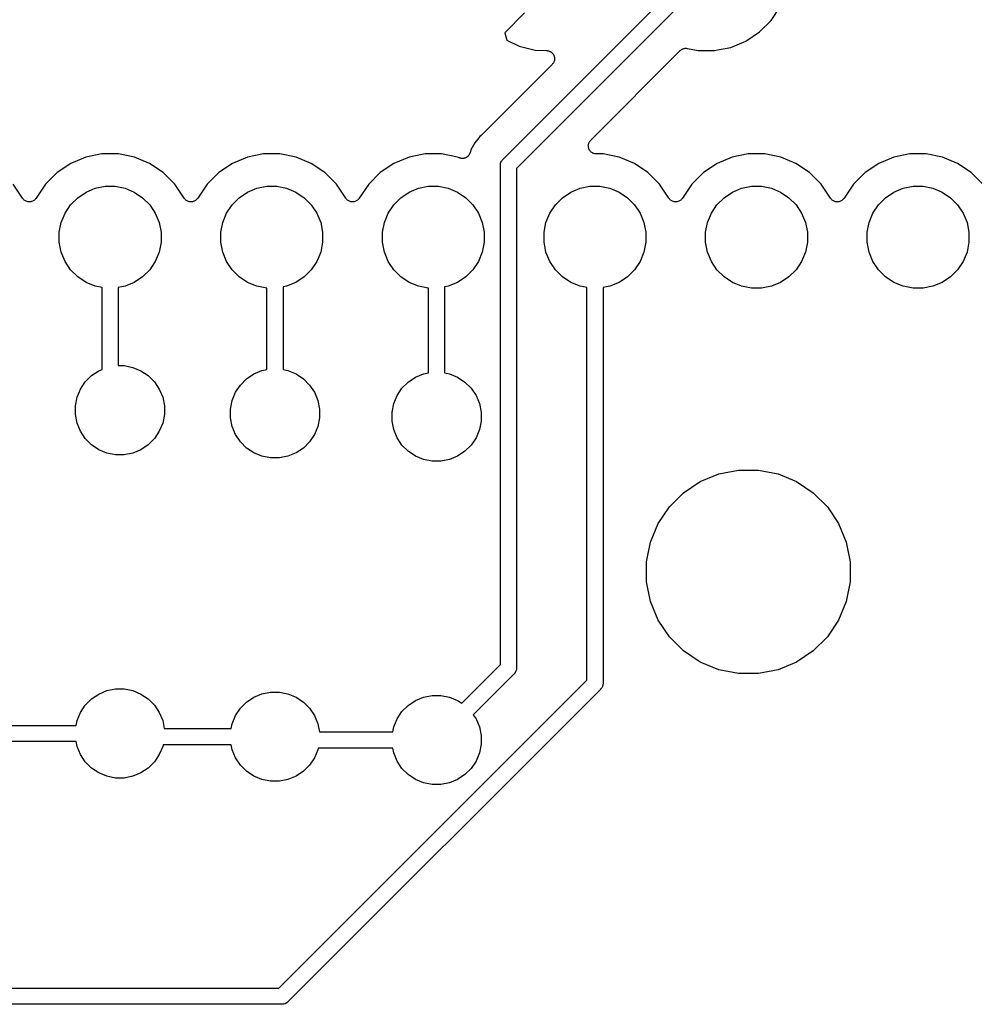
# Model space of a CAD drawing. Extents: x 1.14 to 3.55, y -2.64 to -1.26.
# Tile 7 of 15: x 2.34 to 2.94, y -2.59 to -1.98. Entities that reach past the tile are written whole.
import ezdxf

# ---------------------------------------------------------------- set-up
doc = ezdxf.new("R2010")
doc.units = 0
doc.header["$MEASUREMENT"] = 0
doc.layers.add('BLACK', color=7, linetype='CONTINUOUS')

msp = doc.modelspace()

# ---------------------------------------------------------------- linework, layer by layer
at = {"layer": 'BLACK', "linetype": 'CONTINUOUS'}
for p, q in [((2.64413, -2.06579), (2.74446, -1.96547)), ((2.75153, -1.97254), (2.6525, -2.07157)), ((2.81, -1.97983), (2.81564, -1.97139)), ((2.65747, -1.97525), (2.6452, -1.98752)), ((2.80283, -1.987), (2.81, -1.97983)), ((2.6452, -1.98752), (2.64655, -1.99213)), ((2.79439, -1.99264), (2.80283, -1.987)), ((2.64655, -1.99213), (2.65413, -1.99572)), ((2.65413, -1.99572), (2.66397, -1.99818)), ((2.75422, -1.99821), (2.75458, -1.99792)), ((2.75458, -1.99792), (2.7546, -1.99791)), ((2.7546, -1.99791), (2.75462, -1.99789)), ((2.75462, -1.99789), (2.75503, -1.99768)), ((2.75503, -1.99768), (2.75544, -1.99746)), ((2.75544, -1.99746), (2.75546, -1.99745)), ((2.75546, -1.99745), (2.75548, -1.99744)), ((2.75548, -1.99744), (2.75593, -1.99731)), ((2.75593, -1.99731), (2.75637, -1.99718)), ((2.75637, -1.99718), (2.7564, -1.99718)), ((2.7564, -1.99718), (2.75642, -1.99717)), ((2.75642, -1.99717), (2.75688, -1.99713)), ((2.75688, -1.99713), (2.75735, -1.99708)), ((2.75735, -1.99708), (2.75737, -1.99709)), ((2.75737, -1.99709), (2.75739, -1.99709)), ((2.75739, -1.99709), (2.75786, -1.99714)), ((2.75786, -1.99714), (2.75832, -1.99718)), ((2.75832, -1.99718), (2.76493, -1.9985)), ((2.77683, -1.99815), (2.78502, -1.99652)), ((2.78502, -1.99652), (2.79439, -1.99264)), ((2.66397, -1.99818), (2.67128, -1.99854)), ((2.67128, -1.99854), (2.67135, -1.99855)), ((2.67135, -1.99855), (2.6717, -1.99861)), ((2.6717, -1.99861), (2.67206, -1.99864)), ((2.67206, -1.99864), (2.67218, -1.99868)), ((2.67218, -1.99868), (2.67231, -1.9987)), ((2.67231, -1.9987), (2.67265, -1.99883)), ((2.67265, -1.99883), (2.67299, -1.99894)), ((2.67299, -1.99894), (2.67311, -1.999)), ((2.67311, -1.999), (2.67323, -1.99904)), ((2.67323, -1.99904), (2.67353, -1.99923)), ((2.67353, -1.99923), (2.67385, -1.9994)), ((2.67385, -1.9994), (2.67395, -1.99949)), ((2.67395, -1.99949), (2.67406, -1.99956)), ((2.67406, -1.99956), (2.67432, -1.9998)), ((2.67432, -1.9998), (2.6746, -2.00003)), ((2.6746, -2.00003), (2.67468, -2.00013)), ((2.67468, -2.00013), (2.67478, -2.00022)), ((2.67478, -2.00022), (2.67499, -2.00051)), ((2.67499, -2.00051), (2.67521, -2.00079)), ((2.67521, -2.00079), (2.67527, -2.0009)), ((2.67527, -2.0009), (2.67535, -2.00101)), ((2.67535, -2.00101), (2.6755, -2.00133)), ((2.6755, -2.00133), (2.67566, -2.00165)), ((2.67566, -2.00165), (2.6757, -2.00178)), ((2.6757, -2.00178), (2.67576, -2.0019)), ((2.67576, -2.0019), (2.67584, -2.00224)), ((2.67584, -2.00224), (2.67594, -2.00258)), ((2.67594, -2.00258), (2.67596, -2.00272)), ((2.67596, -2.00272), (2.67599, -2.00284)), ((2.67603, -2.00382), (2.67597, -2.00417)), ((2.67599, -2.00284), (2.676, -2.0032)), ((2.676, -2.0032), (2.67604, -2.00356)), ((2.67604, -2.00356), (2.67602, -2.00369)), ((2.67602, -2.00369), (2.67603, -2.00382)), ((2.69839, -2.05397), (2.75381, -1.99855)), ((2.75381, -1.99855), (2.75382, -1.99853)), ((2.75382, -1.99853), (2.75386, -1.9985)), ((2.75382, -1.99853), (2.75382, -1.99853)), ((2.75382, -1.99853), (2.75382, -1.99853)), ((2.75386, -1.9985), (2.75422, -1.99821)), ((2.76493, -1.9985), (2.77507, -1.9985)), ((2.77507, -1.9985), (2.77683, -1.99815)), ((2.67457, -2.00707), (2.63086, -2.05078)), ((2.6748, -2.0068), (2.67457, -2.00707)), ((2.67504, -2.00653), (2.6748, -2.0068)), ((2.67511, -2.00642), (2.67504, -2.00653)), ((2.67519, -2.00632), (2.67511, -2.00642)), ((2.67536, -2.00601), (2.67519, -2.00632)), ((2.67554, -2.0057), (2.67536, -2.00601)), ((2.67559, -2.00558), (2.67554, -2.0057)), ((2.67565, -2.00546), (2.67559, -2.00558)), ((2.67576, -2.00512), (2.67565, -2.00546)), ((2.67588, -2.00478), (2.67576, -2.00512)), ((2.6759, -2.00465), (2.67588, -2.00478)), ((2.67594, -2.00453), (2.6759, -2.00465)), ((2.67597, -2.00417), (2.67594, -2.00453)), ((2.62911, -2.0525), (2.62661, -2.05555)), ((2.62973, -2.05174), (2.62911, -2.0525)), ((2.62911, -2.0525), (2.62911, -2.0525)), ((2.6305, -2.05111), (2.62973, -2.05174)), ((2.63065, -2.05096), (2.6305, -2.05111)), ((2.63081, -2.05083), (2.63065, -2.05096)), ((2.63086, -2.05078), (2.63081, -2.05083)), ((2.62661, -2.05555), (2.62429, -2.05989)), ((2.69692, -2.05747), (2.69697, -2.05699)), ((2.69692, -2.05748), (2.69692, -2.05747)), ((2.69692, -2.05749), (2.69692, -2.05748)), ((2.69697, -2.05796), (2.69692, -2.05749)), ((2.69697, -2.05699), (2.69702, -2.05652)), ((2.69701, -2.05844), (2.69697, -2.05796)), ((2.69701, -2.05845), (2.69701, -2.05844)), ((2.69701, -2.05846), (2.69701, -2.05845)), ((2.69715, -2.05892), (2.69701, -2.05846)), ((2.69702, -2.0565), (2.69717, -2.05604)), ((2.69702, -2.05651), (2.69702, -2.0565)), ((2.69702, -2.05652), (2.69702, -2.05651)), ((2.69717, -2.05604), (2.69731, -2.05558)), ((2.69731, -2.05557), (2.69754, -2.05514)), ((2.69731, -2.05558), (2.69731, -2.05557)), ((2.69731, -2.05557), (2.69731, -2.05557)), ((2.69754, -2.05514), (2.69777, -2.05472)), ((2.69777, -2.05472), (2.69778, -2.05471)), ((2.69777, -2.05472), (2.69777, -2.05472)), ((2.69778, -2.05471), (2.69808, -2.05434)), ((2.69808, -2.05434), (2.69839, -2.05397)), ((2.38598, -2.06448), (2.37661, -2.06836)), ((2.39593, -2.0625), (2.38598, -2.06448)), ((2.40607, -2.0625), (2.39593, -2.0625)), ((2.41602, -2.06448), (2.40607, -2.0625)), ((2.42539, -2.06836), (2.41602, -2.06448)), ((2.48598, -2.06448), (2.47661, -2.06836)), ((2.49593, -2.0625), (2.48598, -2.06448)), ((2.50607, -2.0625), (2.49593, -2.0625)), ((2.51602, -2.06448), (2.50607, -2.0625)), ((2.52539, -2.06836), (2.51602, -2.06448)), ((2.58598, -2.06448), (2.57661, -2.06836)), ((2.59593, -2.0625), (2.58598, -2.06448)), ((2.60607, -2.0625), (2.59593, -2.0625)), ((2.61602, -2.06448), (2.60607, -2.0625)), ((2.61703, -2.0649), (2.61602, -2.06448)), ((2.61725, -2.06497), (2.61703, -2.0649)), ((2.62084, -2.06491), (2.62059, -2.06498)), ((2.62104, -2.0648), (2.62084, -2.06491)), ((2.62125, -2.06472), (2.62104, -2.0648)), ((2.62147, -2.06457), (2.62125, -2.06472)), ((2.6217, -2.06445), (2.62147, -2.06457)), ((2.62188, -2.06431), (2.6217, -2.06445)), ((2.62207, -2.06418), (2.62188, -2.06431)), ((2.62226, -2.064), (2.62207, -2.06418)), ((2.62246, -2.06384), (2.62226, -2.064)), ((2.62261, -2.06366), (2.62246, -2.06384)), ((2.62277, -2.0635), (2.62261, -2.06366)), ((2.62292, -2.06329), (2.62277, -2.0635)), ((2.62308, -2.06308), (2.62292, -2.06329)), ((2.62319, -2.06288), (2.62308, -2.06308)), ((2.62332, -2.0627), (2.62319, -2.06288)), ((2.62343, -2.06246), (2.62332, -2.0627)), ((2.62355, -2.06223), (2.62343, -2.06246)), ((2.62362, -2.06201), (2.62355, -2.06223)), ((2.62371, -2.0618), (2.62362, -2.06201)), ((2.62373, -2.06173), (2.62371, -2.0618)), ((2.62429, -2.05989), (2.62373, -2.06173)), ((2.69729, -2.05938), (2.69715, -2.05892)), ((2.69729, -2.05939), (2.69729, -2.05938)), ((2.69729, -2.05938), (2.69729, -2.05938)), ((2.69752, -2.05982), (2.69729, -2.05939)), ((2.69774, -2.06024), (2.69752, -2.05982)), ((2.69774, -2.06025), (2.69774, -2.06024)), ((2.69775, -2.06026), (2.69774, -2.06025)), ((2.69805, -2.06063), (2.69775, -2.06026)), ((2.69835, -2.061), (2.69805, -2.06063)), ((2.69836, -2.06101), (2.69835, -2.061)), ((2.69873, -2.06132), (2.69836, -2.06101)), ((2.69836, -2.06101), (2.69836, -2.06101)), ((2.6991, -2.06163), (2.69873, -2.06132)), ((2.69911, -2.06163), (2.6991, -2.06163)), ((2.69911, -2.06164), (2.69911, -2.06163)), ((2.69953, -2.06187), (2.69911, -2.06164)), ((2.69995, -2.0621), (2.69953, -2.06187)), ((2.69996, -2.0621), (2.69995, -2.0621)), ((2.69997, -2.06211), (2.69996, -2.0621)), ((2.70042, -2.06225), (2.69997, -2.06211)), ((2.70088, -2.06239), (2.70042, -2.06225)), ((2.70089, -2.0624), (2.70088, -2.06239)), ((2.7009, -2.0624), (2.70089, -2.0624)), ((2.70137, -2.06245), (2.7009, -2.0624)), ((2.70185, -2.0625), (2.70137, -2.06245)), ((2.70187, -2.0625), (2.70185, -2.0625)), ((2.70192, -2.0625), (2.70187, -2.0625)), ((2.70187, -2.0625), (2.70187, -2.0625)), ((2.70187, -2.0625), (2.70187, -2.0625)), ((2.70607, -2.0625), (2.70192, -2.0625)), ((2.71602, -2.06448), (2.70607, -2.0625)), ((2.72539, -2.06836), (2.71602, -2.06448)), ((2.78598, -2.06448), (2.77661, -2.06836)), ((2.79593, -2.0625), (2.78598, -2.06448)), ((2.80607, -2.0625), (2.79593, -2.0625)), ((2.81602, -2.06448), (2.80607, -2.0625)), ((2.82539, -2.06836), (2.81602, -2.06448)), ((2.88598, -2.06448), (2.87661, -2.06836)), ((2.89593, -2.0625), (2.88598, -2.06448)), ((2.90607, -2.0625), (2.89593, -2.0625)), ((2.91602, -2.06448), (2.90607, -2.0625)), ((2.92539, -2.06836), (2.91602, -2.06448)), ((2.37661, -2.06836), (2.36817, -2.074)), ((2.43383, -2.074), (2.42539, -2.06836)), ((2.47661, -2.06836), (2.46817, -2.074)), ((2.53383, -2.074), (2.52539, -2.06836)), ((2.57661, -2.06836), (2.56817, -2.074)), ((2.61746, -2.06506), (2.61725, -2.06497)), ((2.61771, -2.06511), (2.61746, -2.06506)), ((2.61796, -2.06518), (2.61771, -2.06511)), ((2.61819, -2.06521), (2.61796, -2.06518)), ((2.61841, -2.06525), (2.61819, -2.06521)), ((2.61868, -2.06526), (2.61841, -2.06525)), ((2.61894, -2.06528), (2.61868, -2.06526)), ((2.61916, -2.06526), (2.61894, -2.06528)), ((2.61939, -2.06526), (2.61916, -2.06526)), ((2.61965, -2.06521), (2.61939, -2.06526)), ((2.61991, -2.06519), (2.61965, -2.06521)), ((2.62012, -2.06512), (2.61991, -2.06519)), ((2.62035, -2.06508), (2.62012, -2.06512)), ((2.62059, -2.06498), (2.62035, -2.06508)), ((2.64247, -2.0695), (2.64257, -2.06852)), ((2.6425, -2.06975), (2.64247, -2.0695)), ((2.6425, -2.37843), (2.6425, -2.06975)), ((2.64257, -2.06852), (2.64285, -2.06758)), ((2.64285, -2.06758), (2.64332, -2.06671)), ((2.64332, -2.06671), (2.64357, -2.06641)), ((2.64357, -2.06641), (2.64394, -2.06595)), ((2.64394, -2.06595), (2.64413, -2.06579)), ((2.73383, -2.074), (2.72539, -2.06836)), ((2.77661, -2.06836), (2.76817, -2.074)), ((2.83383, -2.074), (2.82539, -2.06836)), ((2.87661, -2.06836), (2.86817, -2.074)), ((2.93383, -2.074), (2.92539, -2.06836)), ((2.36817, -2.074), (2.361, -2.08117)), ((2.441, -2.08117), (2.43383, -2.074)), ((2.46817, -2.074), (2.461, -2.08117)), ((2.541, -2.08117), (2.53383, -2.074)), ((2.56817, -2.074), (2.561, -2.08117)), ((2.6525, -2.07157), (2.6525, -2.38026)), ((2.741, -2.08117), (2.73383, -2.074)), ((2.76817, -2.074), (2.761, -2.08117)), ((2.841, -2.08117), (2.83383, -2.074)), ((2.86817, -2.074), (2.861, -2.08117)), ((2.941, -2.08117), (2.93383, -2.074)), ((2.34684, -2.08992), (2.341, -2.08117)), ((2.361, -2.08117), (2.35516, -2.08992)), ((2.39181, -2.08371), (2.3979, -2.0825)), ((2.3979, -2.0825), (2.4041, -2.0825)), ((2.4041, -2.0825), (2.41019, -2.08371)), ((2.44684, -2.08992), (2.441, -2.08117)), ((2.461, -2.08117), (2.45516, -2.08992)), ((2.49181, -2.08371), (2.4979, -2.0825)), ((2.4979, -2.0825), (2.5041, -2.0825)), ((2.5041, -2.0825), (2.51019, -2.08371)), ((2.54684, -2.08992), (2.541, -2.08117)), ((2.561, -2.08117), (2.55516, -2.08992)), ((2.59181, -2.08371), (2.5979, -2.0825)), ((2.5979, -2.0825), (2.6041, -2.0825)), ((2.6041, -2.0825), (2.61019, -2.08371)), ((2.69181, -2.08371), (2.6979, -2.0825)), ((2.6979, -2.0825), (2.7041, -2.0825)), ((2.7041, -2.0825), (2.71019, -2.08371)), ((2.74684, -2.08992), (2.741, -2.08117)), ((2.761, -2.08117), (2.75516, -2.08992)), ((2.79181, -2.08371), (2.7979, -2.0825)), ((2.7979, -2.0825), (2.8041, -2.0825)), ((2.8041, -2.0825), (2.81019, -2.08371)), ((2.84684, -2.08992), (2.841, -2.08117)), ((2.861, -2.08117), (2.85516, -2.08992)), ((2.89181, -2.08371), (2.8979, -2.0825)), ((2.8979, -2.0825), (2.9041, -2.0825)), ((2.9041, -2.0825), (2.91019, -2.08371)), ((2.38092, -2.08954), (2.38608, -2.08609)), ((2.38608, -2.08609), (2.39181, -2.08371)), ((2.41019, -2.08371), (2.41592, -2.08609)), ((2.41592, -2.08609), (2.42108, -2.08954)), ((2.48092, -2.08954), (2.48608, -2.08609)), ((2.48608, -2.08609), (2.49181, -2.08371)), ((2.51019, -2.08371), (2.51592, -2.08609)), ((2.51592, -2.08609), (2.52108, -2.08954)), ((2.58092, -2.08954), (2.58608, -2.08609)), ((2.58608, -2.08609), (2.59181, -2.08371)), ((2.61019, -2.08371), (2.61592, -2.08609)), ((2.61592, -2.08609), (2.62108, -2.08954)), ((2.68092, -2.08954), (2.68608, -2.08609)), ((2.68608, -2.08609), (2.69181, -2.08371)), ((2.71019, -2.08371), (2.71592, -2.08609)), ((2.71592, -2.08609), (2.72108, -2.08954)), ((2.78092, -2.08954), (2.78608, -2.08609)), ((2.78608, -2.08609), (2.79181, -2.08371)), ((2.81019, -2.08371), (2.81592, -2.08609)), ((2.81592, -2.08609), (2.82108, -2.08954)), ((2.88092, -2.08954), (2.88608, -2.08609)), ((2.88608, -2.08609), (2.89181, -2.08371)), ((2.91019, -2.08371), (2.91592, -2.08609)), ((2.91592, -2.08609), (2.92108, -2.08954)), ((2.34714, -2.09029), (2.34684, -2.08992)), ((2.34744, -2.09065), (2.34714, -2.09029)), ((2.34745, -2.09066), (2.34744, -2.09065)), ((2.34746, -2.09067), (2.34745, -2.09066)), ((2.34783, -2.09097), (2.34746, -2.09067)), ((2.34819, -2.09128), (2.34783, -2.09097)), ((2.3482, -2.09128), (2.34819, -2.09128)), ((2.34821, -2.09129), (2.3482, -2.09128)), ((2.34863, -2.09152), (2.34821, -2.09129)), ((2.34905, -2.09174), (2.34863, -2.09152)), ((2.34906, -2.09175), (2.34905, -2.09174)), ((2.34907, -2.09175), (2.34906, -2.09175)), ((2.34953, -2.09189), (2.34907, -2.09175)), ((2.34998, -2.09204), (2.34953, -2.09189)), ((2.34999, -2.09204), (2.34998, -2.09204)), ((2.35001, -2.09204), (2.34999, -2.09204)), ((2.35048, -2.09209), (2.35001, -2.09204)), ((2.35095, -2.09214), (2.35048, -2.09209)), ((2.35097, -2.09214), (2.35095, -2.09214)), ((2.35098, -2.09214), (2.35097, -2.09214)), ((2.35145, -2.0921), (2.35098, -2.09214)), ((2.35192, -2.09205), (2.35145, -2.0921)), ((2.35194, -2.09205), (2.35192, -2.09205)), ((2.35195, -2.09205), (2.35194, -2.09205)), ((2.35241, -2.09191), (2.35195, -2.09205)), ((2.35286, -2.09178), (2.35241, -2.09191)), ((2.35287, -2.09177), (2.35286, -2.09178)), ((2.35289, -2.09177), (2.35287, -2.09177)), ((2.35331, -2.09155), (2.35289, -2.09177)), ((2.35373, -2.09133), (2.35331, -2.09155)), ((2.35374, -2.09132), (2.35373, -2.09133)), ((2.35375, -2.09132), (2.35374, -2.09132)), ((2.35411, -2.09102), (2.35375, -2.09132)), ((2.35449, -2.09072), (2.35411, -2.09102)), ((2.3545, -2.09071), (2.35449, -2.09072)), ((2.35451, -2.0907), (2.3545, -2.09071)), ((2.35481, -2.09034), (2.35451, -2.0907)), ((2.35512, -2.08998), (2.35481, -2.09034)), ((2.35513, -2.08995), (2.35512, -2.08998)), ((2.35516, -2.08992), (2.35513, -2.08995)), ((2.35513, -2.08995), (2.35513, -2.08995)), ((2.35513, -2.08995), (2.35513, -2.08995)), ((2.37309, -2.09908), (2.37654, -2.09392)), ((2.37654, -2.09392), (2.38092, -2.08954)), ((2.42108, -2.08954), (2.42546, -2.09392)), ((2.42546, -2.09392), (2.42891, -2.09908)), ((2.44714, -2.09029), (2.44684, -2.08992)), ((2.44744, -2.09065), (2.44714, -2.09029)), ((2.44745, -2.09066), (2.44744, -2.09065)), ((2.44746, -2.09067), (2.44745, -2.09066)), ((2.44783, -2.09097), (2.44746, -2.09067)), ((2.44819, -2.09128), (2.44783, -2.09097)), ((2.4482, -2.09128), (2.44819, -2.09128)), ((2.44821, -2.09129), (2.4482, -2.09128)), ((2.44863, -2.09152), (2.44821, -2.09129)), ((2.44905, -2.09174), (2.44863, -2.09152)), ((2.44906, -2.09175), (2.44905, -2.09174)), ((2.44907, -2.09175), (2.44906, -2.09175)), ((2.44953, -2.09189), (2.44907, -2.09175)), ((2.44998, -2.09204), (2.44953, -2.09189)), ((2.44999, -2.09204), (2.44998, -2.09204)), ((2.45001, -2.09204), (2.44999, -2.09204)), ((2.45048, -2.09209), (2.45001, -2.09204)), ((2.45095, -2.09214), (2.45048, -2.09209)), ((2.45097, -2.09214), (2.45095, -2.09214)), ((2.45098, -2.09214), (2.45097, -2.09214)), ((2.45145, -2.0921), (2.45098, -2.09214)), ((2.45192, -2.09205), (2.45145, -2.0921)), ((2.45194, -2.09205), (2.45192, -2.09205)), ((2.45195, -2.09205), (2.45194, -2.09205)), ((2.45241, -2.09191), (2.45195, -2.09205)), ((2.45286, -2.09178), (2.45241, -2.09191)), ((2.45287, -2.09177), (2.45286, -2.09178)), ((2.45289, -2.09177), (2.45287, -2.09177)), ((2.45331, -2.09155), (2.45289, -2.09177)), ((2.45373, -2.09133), (2.45331, -2.09155)), ((2.45374, -2.09132), (2.45373, -2.09133)), ((2.45375, -2.09132), (2.45374, -2.09132)), ((2.45411, -2.09102), (2.45375, -2.09132)), ((2.45449, -2.09072), (2.45411, -2.09102)), ((2.4545, -2.09071), (2.45449, -2.09072)), ((2.45451, -2.0907), (2.4545, -2.09071)), ((2.45481, -2.09034), (2.45451, -2.0907)), ((2.45512, -2.08998), (2.45481, -2.09034)), ((2.45513, -2.08995), (2.45512, -2.08998)), ((2.45516, -2.08992), (2.45513, -2.08995)), ((2.45513, -2.08995), (2.45513, -2.08995)), ((2.45513, -2.08995), (2.45513, -2.08995)), ((2.47309, -2.09908), (2.47654, -2.09392)), ((2.47654, -2.09392), (2.48092, -2.08954)), ((2.52108, -2.08954), (2.52546, -2.09392)), ((2.52546, -2.09392), (2.52891, -2.09908)), ((2.54714, -2.09029), (2.54684, -2.08992)), ((2.54744, -2.09065), (2.54714, -2.09029)), ((2.54745, -2.09066), (2.54744, -2.09065)), ((2.54746, -2.09067), (2.54745, -2.09066)), ((2.54783, -2.09097), (2.54746, -2.09067)), ((2.54819, -2.09128), (2.54783, -2.09097)), ((2.5482, -2.09128), (2.54819, -2.09128)), ((2.54821, -2.09129), (2.5482, -2.09128)), ((2.54863, -2.09152), (2.54821, -2.09129)), ((2.54905, -2.09174), (2.54863, -2.09152)), ((2.54906, -2.09175), (2.54905, -2.09174)), ((2.54907, -2.09175), (2.54906, -2.09175)), ((2.54953, -2.09189), (2.54907, -2.09175)), ((2.54998, -2.09204), (2.54953, -2.09189)), ((2.54999, -2.09204), (2.54998, -2.09204)), ((2.55001, -2.09204), (2.54999, -2.09204)), ((2.55048, -2.09209), (2.55001, -2.09204)), ((2.55095, -2.09214), (2.55048, -2.09209)), ((2.55097, -2.09214), (2.55095, -2.09214)), ((2.55098, -2.09214), (2.55097, -2.09214)), ((2.55145, -2.0921), (2.55098, -2.09214)), ((2.55192, -2.09205), (2.55145, -2.0921)), ((2.55194, -2.09205), (2.55192, -2.09205)), ((2.55195, -2.09205), (2.55194, -2.09205)), ((2.55241, -2.09191), (2.55195, -2.09205)), ((2.55286, -2.09178), (2.55241, -2.09191)), ((2.55287, -2.09177), (2.55286, -2.09178)), ((2.55289, -2.09177), (2.55287, -2.09177)), ((2.55331, -2.09155), (2.55289, -2.09177)), ((2.55373, -2.09133), (2.55331, -2.09155)), ((2.55374, -2.09132), (2.55373, -2.09133)), ((2.55375, -2.09132), (2.55374, -2.09132)), ((2.55411, -2.09102), (2.55375, -2.09132)), ((2.55449, -2.09072), (2.55411, -2.09102)), ((2.5545, -2.09071), (2.55449, -2.09072)), ((2.55451, -2.0907), (2.5545, -2.09071)), ((2.55481, -2.09034), (2.55451, -2.0907)), ((2.55512, -2.08998), (2.55481, -2.09034)), ((2.55513, -2.08995), (2.55512, -2.08998)), ((2.55516, -2.08992), (2.55513, -2.08995)), ((2.55513, -2.08995), (2.55513, -2.08995)), ((2.55513, -2.08995), (2.55513, -2.08995)), ((2.57309, -2.09908), (2.57654, -2.09392)), ((2.57654, -2.09392), (2.58092, -2.08954)), ((2.62108, -2.08954), (2.62546, -2.09392)), ((2.62546, -2.09392), (2.62891, -2.09908)), ((2.67309, -2.09908), (2.67654, -2.09392)), ((2.67654, -2.09392), (2.68092, -2.08954)), ((2.72108, -2.08954), (2.72546, -2.09392)), ((2.72546, -2.09392), (2.72891, -2.09908)), ((2.74714, -2.09029), (2.74684, -2.08992)), ((2.74744, -2.09065), (2.74714, -2.09029)), ((2.74745, -2.09066), (2.74744, -2.09065)), ((2.74746, -2.09067), (2.74745, -2.09066)), ((2.74783, -2.09097), (2.74746, -2.09067)), ((2.74819, -2.09128), (2.74783, -2.09097)), ((2.7482, -2.09128), (2.74819, -2.09128)), ((2.74821, -2.09129), (2.7482, -2.09128)), ((2.74863, -2.09152), (2.74821, -2.09129)), ((2.74905, -2.09174), (2.74863, -2.09152)), ((2.74906, -2.09175), (2.74905, -2.09174)), ((2.74907, -2.09175), (2.74906, -2.09175)), ((2.74953, -2.09189), (2.74907, -2.09175)), ((2.74998, -2.09204), (2.74953, -2.09189)), ((2.74999, -2.09204), (2.74998, -2.09204)), ((2.75001, -2.09204), (2.74999, -2.09204)), ((2.75048, -2.09209), (2.75001, -2.09204)), ((2.75095, -2.09214), (2.75048, -2.09209)), ((2.75097, -2.09214), (2.75095, -2.09214)), ((2.75098, -2.09214), (2.75097, -2.09214)), ((2.75145, -2.0921), (2.75098, -2.09214)), ((2.75192, -2.09205), (2.75145, -2.0921)), ((2.75194, -2.09205), (2.75192, -2.09205)), ((2.75195, -2.09205), (2.75194, -2.09205)), ((2.75241, -2.09191), (2.75195, -2.09205)), ((2.75286, -2.09178), (2.75241, -2.09191)), ((2.75287, -2.09177), (2.75286, -2.09178)), ((2.75289, -2.09177), (2.75287, -2.09177)), ((2.75331, -2.09155), (2.75289, -2.09177)), ((2.75373, -2.09133), (2.75331, -2.09155)), ((2.75374, -2.09132), (2.75373, -2.09133)), ((2.75375, -2.09132), (2.75374, -2.09132)), ((2.75411, -2.09102), (2.75375, -2.09132)), ((2.75449, -2.09072), (2.75411, -2.09102)), ((2.7545, -2.09071), (2.75449, -2.09072)), ((2.75451, -2.0907), (2.7545, -2.09071)), ((2.75481, -2.09034), (2.75451, -2.0907)), ((2.75512, -2.08998), (2.75481, -2.09034)), ((2.75513, -2.08995), (2.75512, -2.08998)), ((2.75516, -2.08992), (2.75513, -2.08995)), ((2.75513, -2.08995), (2.75513, -2.08995)), ((2.75513, -2.08995), (2.75513, -2.08995)), ((2.77309, -2.09908), (2.77654, -2.09392)), ((2.77654, -2.09392), (2.78092, -2.08954)), ((2.82108, -2.08954), (2.82546, -2.09392)), ((2.82546, -2.09392), (2.82891, -2.09908)), ((2.84714, -2.09029), (2.84684, -2.08992)), ((2.84744, -2.09065), (2.84714, -2.09029)), ((2.84745, -2.09066), (2.84744, -2.09065)), ((2.84746, -2.09067), (2.84745, -2.09066)), ((2.84783, -2.09097), (2.84746, -2.09067)), ((2.84819, -2.09128), (2.84783, -2.09097)), ((2.8482, -2.09128), (2.84819, -2.09128)), ((2.84821, -2.09129), (2.8482, -2.09128)), ((2.84863, -2.09152), (2.84821, -2.09129)), ((2.84905, -2.09174), (2.84863, -2.09152)), ((2.84906, -2.09175), (2.84905, -2.09174)), ((2.84907, -2.09175), (2.84906, -2.09175)), ((2.84953, -2.09189), (2.84907, -2.09175)), ((2.84998, -2.09204), (2.84953, -2.09189)), ((2.84999, -2.09204), (2.84998, -2.09204)), ((2.85001, -2.09204), (2.84999, -2.09204)), ((2.85048, -2.09209), (2.85001, -2.09204)), ((2.85095, -2.09214), (2.85048, -2.09209)), ((2.85097, -2.09214), (2.85095, -2.09214)), ((2.85098, -2.09214), (2.85097, -2.09214)), ((2.85145, -2.0921), (2.85098, -2.09214)), ((2.85192, -2.09205), (2.85145, -2.0921)), ((2.85194, -2.09205), (2.85192, -2.09205)), ((2.85195, -2.09205), (2.85194, -2.09205)), ((2.85241, -2.09191), (2.85195, -2.09205)), ((2.85286, -2.09178), (2.85241, -2.09191)), ((2.85287, -2.09177), (2.85286, -2.09178)), ((2.85289, -2.09177), (2.85287, -2.09177)), ((2.85331, -2.09155), (2.85289, -2.09177)), ((2.85373, -2.09133), (2.85331, -2.09155)), ((2.85374, -2.09132), (2.85373, -2.09133)), ((2.85375, -2.09132), (2.85374, -2.09132)), ((2.85411, -2.09102), (2.85375, -2.09132)), ((2.85449, -2.09072), (2.85411, -2.09102)), ((2.8545, -2.09071), (2.85449, -2.09072)), ((2.85451, -2.0907), (2.8545, -2.09071)), ((2.85481, -2.09034), (2.85451, -2.0907)), ((2.85512, -2.08998), (2.85481, -2.09034)), ((2.85513, -2.08995), (2.85512, -2.08998)), ((2.85516, -2.08992), (2.85513, -2.08995)), ((2.85513, -2.08995), (2.85513, -2.08995)), ((2.85513, -2.08995), (2.85513, -2.08995)), ((2.87309, -2.09908), (2.87654, -2.09392)), ((2.87654, -2.09392), (2.88092, -2.08954)), ((2.92108, -2.08954), (2.92546, -2.09392)), ((2.92546, -2.09392), (2.92891, -2.09908)), ((2.37071, -2.10481), (2.37309, -2.09908)), ((2.42891, -2.09908), (2.43129, -2.10481)), ((2.47071, -2.10481), (2.47309, -2.09908)), ((2.52891, -2.09908), (2.53129, -2.10481)), ((2.57071, -2.10481), (2.57309, -2.09908)), ((2.62891, -2.09908), (2.63129, -2.10481)), ((2.67071, -2.10481), (2.67309, -2.09908)), ((2.72891, -2.09908), (2.73129, -2.10481)), ((2.77071, -2.10481), (2.77309, -2.09908)), ((2.82891, -2.09908), (2.83129, -2.10481)), ((2.87071, -2.10481), (2.87309, -2.09908)), ((2.92891, -2.09908), (2.93129, -2.10481)), ((2.3695, -2.1109), (2.37071, -2.10481)), ((2.43129, -2.10481), (2.4325, -2.1109)), ((2.4695, -2.1109), (2.47071, -2.10481)), ((2.53129, -2.10481), (2.5325, -2.1109)), ((2.5695, -2.1109), (2.57071, -2.10481)), ((2.63129, -2.10481), (2.6325, -2.1109)), ((2.6695, -2.1109), (2.67071, -2.10481)), ((2.73129, -2.10481), (2.7325, -2.1109)), ((2.7695, -2.1109), (2.77071, -2.10481)), ((2.83129, -2.10481), (2.8325, -2.1109)), ((2.8695, -2.1109), (2.87071, -2.10481)), ((2.93129, -2.10481), (2.9325, -2.1109)), ((2.3695, -2.1171), (2.3695, -2.1109)), ((2.4325, -2.1109), (2.4325, -2.1171)), ((2.4695, -2.1171), (2.4695, -2.1109)), ((2.5325, -2.1109), (2.5325, -2.1171)), ((2.5695, -2.1171), (2.5695, -2.1109)), ((2.6325, -2.1109), (2.6325, -2.1171)), ((2.6695, -2.1171), (2.6695, -2.1109)), ((2.7325, -2.1109), (2.7325, -2.1171)), ((2.7695, -2.1171), (2.7695, -2.1109)), ((2.8325, -2.1109), (2.8325, -2.1171)), ((2.8695, -2.1171), (2.8695, -2.1109)), ((2.9325, -2.1109), (2.9325, -2.1171)), ((2.37071, -2.12319), (2.3695, -2.1171)), ((2.4325, -2.1171), (2.43129, -2.12319)), ((2.47071, -2.12319), (2.4695, -2.1171)), ((2.5325, -2.1171), (2.53129, -2.12319)), ((2.57071, -2.12319), (2.5695, -2.1171)), ((2.6325, -2.1171), (2.63129, -2.12319)), ((2.67071, -2.12319), (2.6695, -2.1171)), ((2.7325, -2.1171), (2.73129, -2.12319)), ((2.77071, -2.12319), (2.7695, -2.1171)), ((2.8325, -2.1171), (2.83129, -2.12319)), ((2.87071, -2.12319), (2.8695, -2.1171)), ((2.9325, -2.1171), (2.93129, -2.12319)), ((2.37309, -2.12892), (2.37071, -2.12319)), ((2.43129, -2.12319), (2.42891, -2.12892)), ((2.47309, -2.12892), (2.47071, -2.12319)), ((2.53129, -2.12319), (2.52891, -2.12892)), ((2.57309, -2.12892), (2.57071, -2.12319)), ((2.63129, -2.12319), (2.62891, -2.12892)), ((2.67309, -2.12892), (2.67071, -2.12319)), ((2.73129, -2.12319), (2.72891, -2.12892)), ((2.77309, -2.12892), (2.77071, -2.12319)), ((2.83129, -2.12319), (2.82891, -2.12892)), ((2.87309, -2.12892), (2.87071, -2.12319)), ((2.93129, -2.12319), (2.92891, -2.12892)), ((2.37654, -2.13408), (2.37309, -2.12892)), ((2.42891, -2.12892), (2.42546, -2.13408)), ((2.47654, -2.13408), (2.47309, -2.12892)), ((2.52891, -2.12892), (2.52546, -2.13408)), ((2.57654, -2.13408), (2.57309, -2.12892)), ((2.62891, -2.12892), (2.62546, -2.13408)), ((2.67654, -2.13408), (2.67309, -2.12892)), ((2.72891, -2.12892), (2.72546, -2.13408)), ((2.77654, -2.13408), (2.77309, -2.12892)), ((2.82891, -2.12892), (2.82546, -2.13408)), ((2.87654, -2.13408), (2.87309, -2.12892)), ((2.92891, -2.12892), (2.92546, -2.13408)), ((2.38092, -2.13846), (2.37654, -2.13408)), ((2.42546, -2.13408), (2.42108, -2.13846)), ((2.48092, -2.13846), (2.47654, -2.13408)), ((2.52546, -2.13408), (2.52108, -2.13846)), ((2.58092, -2.13846), (2.57654, -2.13408)), ((2.62546, -2.13408), (2.62108, -2.13846)), ((2.68092, -2.13846), (2.67654, -2.13408)), ((2.72546, -2.13408), (2.72108, -2.13846)), ((2.78092, -2.13846), (2.77654, -2.13408)), ((2.82546, -2.13408), (2.82108, -2.13846)), ((2.88092, -2.13846), (2.87654, -2.13408)), ((2.92546, -2.13408), (2.92108, -2.13846)), ((2.38608, -2.14191), (2.38092, -2.13846)), ((2.39181, -2.14429), (2.38608, -2.14191)), ((2.41592, -2.14191), (2.41019, -2.14429)), ((2.42108, -2.13846), (2.41592, -2.14191)), ((2.48608, -2.14191), (2.48092, -2.13846)), ((2.49181, -2.14429), (2.48608, -2.14191)), ((2.51592, -2.14191), (2.51019, -2.14429)), ((2.52108, -2.13846), (2.51592, -2.14191)), ((2.58608, -2.14191), (2.58092, -2.13846)), ((2.59181, -2.14429), (2.58608, -2.14191)), ((2.61592, -2.14191), (2.61019, -2.14429)), ((2.62108, -2.13846), (2.61592, -2.14191)), ((2.68608, -2.14191), (2.68092, -2.13846)), ((2.69181, -2.14429), (2.68608, -2.14191)), ((2.71592, -2.14191), (2.71019, -2.14429)), ((2.72108, -2.13846), (2.71592, -2.14191)), ((2.78608, -2.14191), (2.78092, -2.13846)), ((2.79181, -2.14429), (2.78608, -2.14191)), ((2.81592, -2.14191), (2.81019, -2.14429)), ((2.82108, -2.13846), (2.81592, -2.14191)), ((2.88608, -2.14191), (2.88092, -2.13846)), ((2.89181, -2.14429), (2.88608, -2.14191)), ((2.91592, -2.14191), (2.91019, -2.14429)), ((2.92108, -2.13846), (2.91592, -2.14191)), ((2.396, -2.14512), (2.39181, -2.14429)), ((2.396, -2.19573), (2.396, -2.14512)), ((2.41019, -2.14429), (2.406, -2.14512)), ((2.406, -2.14512), (2.406, -2.19344)), ((2.4979, -2.1455), (2.49181, -2.14429)), ((2.498, -2.1455), (2.4979, -2.1455)), ((2.498, -2.1959), (2.498, -2.1455)), ((2.51019, -2.14429), (2.508, -2.14472)), ((2.508, -2.14472), (2.508, -2.1959)), ((2.5979, -2.1455), (2.59181, -2.14429)), ((2.598, -2.1455), (2.5979, -2.1455)), ((2.598, -2.1979), (2.598, -2.1455)), ((2.61019, -2.14429), (2.608, -2.14472)), ((2.608, -2.14472), (2.608, -2.1979)), ((2.696, -2.14512), (2.69181, -2.14429)), ((2.696, -2.38792), (2.696, -2.14512)), ((2.71019, -2.14429), (2.706, -2.14512)), ((2.706, -2.14512), (2.706, -2.38974)), ((2.7979, -2.1455), (2.79181, -2.14429)), ((2.8041, -2.1455), (2.7979, -2.1455)), ((2.81019, -2.14429), (2.8041, -2.1455)), ((2.8979, -2.1455), (2.89181, -2.14429)), ((2.9041, -2.1455), (2.8979, -2.1455)), ((2.91019, -2.14429), (2.9041, -2.1455)), ((2.38943, -2.19959), (2.39395, -2.19658)), ((2.39395, -2.19658), (2.396, -2.19573)), ((2.406, -2.19344), (2.40971, -2.19344)), ((2.40971, -2.19344), (2.41504, -2.1945)), ((2.41504, -2.1945), (2.42005, -2.19658)), ((2.42005, -2.19658), (2.42457, -2.19959)), ((2.48543, -2.20159), (2.48995, -2.19858)), ((2.48995, -2.19858), (2.49496, -2.1965)), ((2.49496, -2.1965), (2.498, -2.1959)), ((2.508, -2.1959), (2.51104, -2.1965)), ((2.51104, -2.1965), (2.51605, -2.19858)), ((2.51605, -2.19858), (2.52057, -2.20159)), ((2.58995, -2.20058), (2.59496, -2.1985)), ((2.59496, -2.1985), (2.598, -2.1979)), ((2.608, -2.1979), (2.61104, -2.1985)), ((2.61104, -2.1985), (2.61605, -2.20058)), ((2.38258, -2.20795), (2.38559, -2.20343)), ((2.38559, -2.20343), (2.38943, -2.19959)), ((2.42457, -2.19959), (2.42841, -2.20343)), ((2.42841, -2.20343), (2.43142, -2.20795)), ((2.48159, -2.20543), (2.48543, -2.20159)), ((2.52057, -2.20159), (2.52441, -2.20543)), ((2.58159, -2.20743), (2.58543, -2.20359)), ((2.58543, -2.20359), (2.58995, -2.20058)), ((2.61605, -2.20058), (2.62057, -2.20359)), ((2.62057, -2.20359), (2.62441, -2.20743)), ((2.3805, -2.21296), (2.38258, -2.20795)), ((2.43142, -2.20795), (2.4335, -2.21296)), ((2.4765, -2.21496), (2.47858, -2.20995)), ((2.47858, -2.20995), (2.48159, -2.20543)), ((2.52441, -2.20543), (2.52742, -2.20995)), ((2.52742, -2.20995), (2.5295, -2.21496)), ((2.57858, -2.21195), (2.58159, -2.20743)), ((2.62441, -2.20743), (2.62742, -2.21195)), ((2.37944, -2.21829), (2.3805, -2.21296)), ((2.4335, -2.21296), (2.43456, -2.21829)), ((2.47544, -2.22029), (2.4765, -2.21496)), ((2.5295, -2.21496), (2.53056, -2.22029)), ((2.57544, -2.22229), (2.5765, -2.21696)), ((2.5765, -2.21696), (2.57858, -2.21195)), ((2.62742, -2.21195), (2.6295, -2.21696)), ((2.6295, -2.21696), (2.63056, -2.22229)), ((2.37944, -2.22371), (2.37944, -2.21829)), ((2.43456, -2.21829), (2.43456, -2.22371)), ((2.47544, -2.22571), (2.47544, -2.22029)), ((2.53056, -2.22029), (2.53056, -2.22571)), ((2.57544, -2.22771), (2.57544, -2.22229)), ((2.63056, -2.22229), (2.63056, -2.22771)), ((2.3805, -2.22904), (2.37944, -2.22371)), ((2.38258, -2.23405), (2.3805, -2.22904)), ((2.4335, -2.22904), (2.43142, -2.23405)), ((2.43456, -2.22371), (2.4335, -2.22904)), ((2.4765, -2.23104), (2.47544, -2.22571)), ((2.53056, -2.22571), (2.5295, -2.23104)), ((2.5765, -2.23304), (2.57544, -2.22771)), ((2.63056, -2.22771), (2.6295, -2.23304)), ((2.38559, -2.23857), (2.38258, -2.23405)), ((2.43142, -2.23405), (2.42841, -2.23857)), ((2.47858, -2.23605), (2.4765, -2.23104)), ((2.5295, -2.23104), (2.52742, -2.23605)), ((2.57858, -2.23805), (2.5765, -2.23304)), ((2.6295, -2.23304), (2.62742, -2.23805)), ((2.38943, -2.24241), (2.38559, -2.23857)), ((2.42841, -2.23857), (2.42457, -2.24241)), ((2.48159, -2.24057), (2.47858, -2.23605)), ((2.48543, -2.24441), (2.48159, -2.24057)), ((2.52441, -2.24057), (2.52057, -2.24441)), ((2.52742, -2.23605), (2.52441, -2.24057)), ((2.58159, -2.24257), (2.57858, -2.23805)), ((2.62742, -2.23805), (2.62441, -2.24257)), ((2.39395, -2.24542), (2.38943, -2.24241)), ((2.39896, -2.2475), (2.39395, -2.24542)), ((2.40429, -2.24856), (2.39896, -2.2475)), ((2.41504, -2.2475), (2.40971, -2.24856)), ((2.42005, -2.24542), (2.41504, -2.2475)), ((2.42457, -2.24241), (2.42005, -2.24542)), ((2.48995, -2.24742), (2.48543, -2.24441)), ((2.49496, -2.2495), (2.48995, -2.24742)), ((2.51605, -2.24742), (2.51104, -2.2495)), ((2.52057, -2.24441), (2.51605, -2.24742)), ((2.58543, -2.24641), (2.58159, -2.24257)), ((2.58995, -2.24942), (2.58543, -2.24641)), ((2.62057, -2.24641), (2.61605, -2.24942)), ((2.62441, -2.24257), (2.62057, -2.24641)), ((2.40971, -2.24856), (2.40429, -2.24856)), ((2.50029, -2.25056), (2.49496, -2.2495)), ((2.50571, -2.25056), (2.50029, -2.25056)), ((2.51104, -2.2495), (2.50571, -2.25056)), ((2.59496, -2.2515), (2.58995, -2.24942)), ((2.60029, -2.25256), (2.59496, -2.2515)), ((2.60571, -2.25256), (2.60029, -2.25256)), ((2.61104, -2.2515), (2.60571, -2.25256)), ((2.61605, -2.24942), (2.61104, -2.2515)), ((2.77763, -2.26043), (2.7898, -2.25801)), ((2.7898, -2.25801), (2.8022, -2.25801)), ((2.8022, -2.25801), (2.81437, -2.26043)), ((2.75584, -2.27207), (2.76616, -2.26518)), ((2.76616, -2.26518), (2.77763, -2.26043)), ((2.81437, -2.26043), (2.82584, -2.26518)), ((2.82584, -2.26518), (2.83616, -2.27207)), ((2.74707, -2.28084), (2.75584, -2.27207)), ((2.83616, -2.27207), (2.84493, -2.28084)), ((2.74018, -2.29116), (2.74707, -2.28084)), ((2.84493, -2.28084), (2.85182, -2.29116)), ((2.73543, -2.30263), (2.74018, -2.29116)), ((2.85182, -2.29116), (2.85657, -2.30263)), ((2.73301, -2.3148), (2.73543, -2.30263)), ((2.85657, -2.30263), (2.85899, -2.3148)), ((2.73301, -2.3272), (2.73301, -2.3148)), ((2.85899, -2.3148), (2.85899, -2.3272)), ((2.73543, -2.33937), (2.73301, -2.3272)), ((2.85899, -2.3272), (2.85657, -2.33937)), ((2.74018, -2.35084), (2.73543, -2.33937)), ((2.85657, -2.33937), (2.85182, -2.35084)), ((2.74707, -2.36116), (2.74018, -2.35084)), ((2.85182, -2.35084), (2.84493, -2.36116)), ((2.75584, -2.36993), (2.74707, -2.36116)), ((2.84493, -2.36116), (2.83616, -2.36993)), ((2.76616, -2.37682), (2.75584, -2.36993)), ((2.83616, -2.36993), (2.82584, -2.37682)), ((2.61863, -2.4023), (2.6425, -2.37843)), ((2.65242, -2.38148), (2.65214, -2.38243)), ((2.6525, -2.38075), (2.65242, -2.38148)), ((2.6525, -2.38026), (2.65252, -2.3805)), ((2.65252, -2.3805), (2.6525, -2.38075)), ((2.6525, -2.38075), (2.6525, -2.38075)), ((2.77763, -2.38157), (2.76616, -2.37682)), ((2.7898, -2.38399), (2.77763, -2.38157)), ((2.81437, -2.38157), (2.8022, -2.38399)), ((2.82584, -2.37682), (2.81437, -2.38157)), ((2.65086, -2.38421), (2.6257, -2.40937)), ((2.65105, -2.38406), (2.65086, -2.38421)), ((2.65167, -2.3833), (2.65105, -2.38406)), ((2.65214, -2.38243), (2.65167, -2.3833)), ((2.8022, -2.38399), (2.7898, -2.38399)), ((2.39896, -2.3945), (2.40429, -2.39344)), ((2.40429, -2.39344), (2.40971, -2.39344)), ((2.40971, -2.39344), (2.41504, -2.3945)), ((2.50539, -2.57853), (2.696, -2.38792)), ((2.70436, -2.3937), (2.51117, -2.58689)), ((2.70455, -2.39354), (2.70436, -2.3937)), ((2.70518, -2.39278), (2.70455, -2.39354)), ((2.70564, -2.39191), (2.70518, -2.39278)), ((2.70593, -2.39097), (2.70564, -2.39191)), ((2.706, -2.39023), (2.70593, -2.39097)), ((2.706, -2.38974), (2.70602, -2.38999)), ((2.70602, -2.38999), (2.706, -2.39023)), ((2.706, -2.39023), (2.706, -2.39023)), ((2.38559, -2.40343), (2.38943, -2.39959)), ((2.38943, -2.39959), (2.39395, -2.39658)), ((2.39395, -2.39658), (2.39896, -2.3945)), ((2.41504, -2.3945), (2.42005, -2.39658)), ((2.42005, -2.39658), (2.42457, -2.39959)), ((2.42457, -2.39959), (2.42841, -2.40343)), ((2.48543, -2.40159), (2.48995, -2.39858)), ((2.48995, -2.39858), (2.49496, -2.3965)), ((2.49496, -2.3965), (2.50029, -2.39544)), ((2.50029, -2.39544), (2.50571, -2.39544)), ((2.50571, -2.39544), (2.51104, -2.3965)), ((2.51104, -2.3965), (2.51605, -2.39858)), ((2.51605, -2.39858), (2.52057, -2.40159)), ((2.58995, -2.40058), (2.59496, -2.3985)), ((2.59496, -2.3985), (2.60029, -2.39744)), ((2.60029, -2.39744), (2.60571, -2.39744)), ((2.60571, -2.39744), (2.61104, -2.3985)), ((2.61104, -2.3985), (2.61605, -2.40058)), ((2.38258, -2.40795), (2.38559, -2.40343)), ((2.42841, -2.40343), (2.43142, -2.40795)), ((2.47858, -2.40995), (2.48159, -2.40543)), ((2.48159, -2.40543), (2.48543, -2.40159)), ((2.52057, -2.40159), (2.52441, -2.40543)), ((2.52441, -2.40543), (2.52742, -2.40995)), ((2.58159, -2.40743), (2.58543, -2.40359)), ((2.58543, -2.40359), (2.58995, -2.40058)), ((2.61605, -2.40058), (2.61863, -2.4023)), ((2.3805, -2.41296), (2.38258, -2.40795)), ((2.43142, -2.40795), (2.4335, -2.41296)), ((2.4765, -2.41496), (2.47858, -2.40995)), ((2.52742, -2.40995), (2.5295, -2.41496)), ((2.5765, -2.41696), (2.57858, -2.41195)), ((2.57858, -2.41195), (2.58159, -2.40743)), ((2.6257, -2.40937), (2.62742, -2.41195)), ((2.62742, -2.41195), (2.6295, -2.41696)), ((2.3305, -2.416), (2.3799, -2.416)), ((2.3799, -2.416), (2.3805, -2.41296)), ((2.4335, -2.41296), (2.4345, -2.418)), ((2.4345, -2.418), (2.4759, -2.418)), ((2.4759, -2.418), (2.4765, -2.41496)), ((2.5295, -2.41496), (2.5305, -2.42)), ((2.5759, -2.42), (2.5765, -2.41696)), ((2.6295, -2.41696), (2.63056, -2.42229)), ((2.5305, -2.42), (2.5759, -2.42)), ((2.63056, -2.42229), (2.63056, -2.42771)), ((2.3799, -2.426), (2.32971, -2.426)), ((2.3805, -2.42904), (2.3799, -2.426)), ((2.38258, -2.43405), (2.3805, -2.42904)), ((2.4335, -2.42904), (2.43142, -2.43405)), ((2.43371, -2.428), (2.4335, -2.42904)), ((2.4759, -2.428), (2.43371, -2.428)), ((2.4765, -2.43104), (2.4759, -2.428)), ((2.52971, -2.43), (2.5295, -2.43104)), ((2.5759, -2.43), (2.52971, -2.43)), ((2.5765, -2.43304), (2.5759, -2.43)), ((2.63056, -2.42771), (2.6295, -2.43304)), ((2.38559, -2.43857), (2.38258, -2.43405)), ((2.43142, -2.43405), (2.42841, -2.43857)), ((2.47858, -2.43605), (2.4765, -2.43104)), ((2.48159, -2.44057), (2.47858, -2.43605)), ((2.52742, -2.43605), (2.52441, -2.44057)), ((2.5295, -2.43104), (2.52742, -2.43605)), ((2.57858, -2.43805), (2.5765, -2.43304)), ((2.6295, -2.43304), (2.62742, -2.43805)), ((2.38943, -2.44241), (2.38559, -2.43857)), ((2.39395, -2.44542), (2.38943, -2.44241)), ((2.42457, -2.44241), (2.42005, -2.44542)), ((2.42841, -2.43857), (2.42457, -2.44241)), ((2.48543, -2.44441), (2.48159, -2.44057)), ((2.52441, -2.44057), (2.52057, -2.44441)), ((2.58159, -2.44257), (2.57858, -2.43805)), ((2.58543, -2.44641), (2.58159, -2.44257)), ((2.62441, -2.44257), (2.62057, -2.44641)), ((2.62742, -2.43805), (2.62441, -2.44257)), ((2.39896, -2.4475), (2.39395, -2.44542)), ((2.40429, -2.44856), (2.39896, -2.4475)), ((2.40971, -2.44856), (2.40429, -2.44856)), ((2.41504, -2.4475), (2.40971, -2.44856)), ((2.42005, -2.44542), (2.41504, -2.4475)), ((2.48995, -2.44742), (2.48543, -2.44441)), ((2.49496, -2.4495), (2.48995, -2.44742)), ((2.51605, -2.44742), (2.51104, -2.4495)), ((2.52057, -2.44441), (2.51605, -2.44742)), ((2.58995, -2.44942), (2.58543, -2.44641)), ((2.62057, -2.44641), (2.61605, -2.44942)), ((2.50029, -2.45056), (2.49496, -2.4495)), ((2.50571, -2.45056), (2.50029, -2.45056)), ((2.51104, -2.4495), (2.50571, -2.45056)), ((2.59496, -2.4515), (2.58995, -2.44942)), ((2.60029, -2.45256), (2.59496, -2.4515)), ((2.60571, -2.45256), (2.60029, -2.45256)), ((2.61104, -2.4515), (2.60571, -2.45256)), ((2.61605, -2.44942), (2.61104, -2.4515)), ((2.0427, -2.57853), (2.50539, -2.57853)), ((2.50721, -2.58853), (2.04087, -2.58853)), ((2.50746, -2.58855), (2.50721, -2.58853)), ((2.50771, -2.58853), (2.50746, -2.58855)), ((2.50844, -2.58846), (2.50771, -2.58853)), ((2.50938, -2.58817), (2.50844, -2.58846)), ((2.51025, -2.58771), (2.50938, -2.58817)), ((2.51101, -2.58708), (2.51025, -2.58771)), ((2.51117, -2.58689), (2.51101, -2.58708))]:
    msp.add_line(p, q, dxfattribs=at)

doc.saveas('drawing.dxf')
